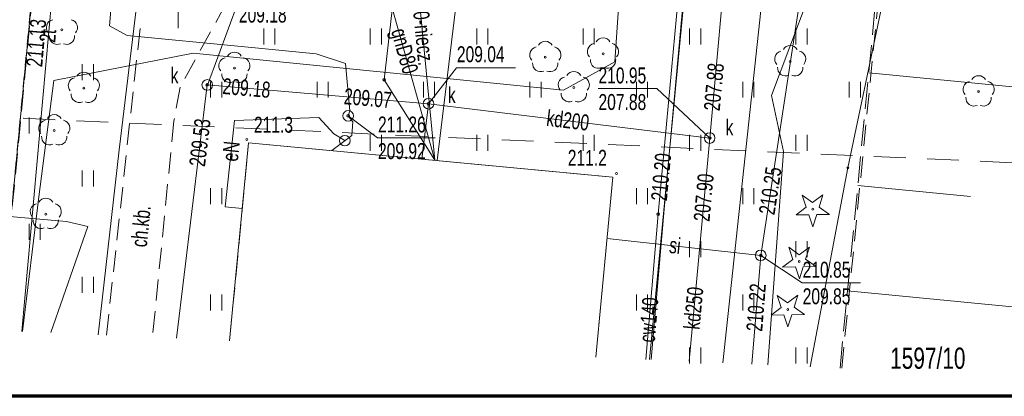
# Model space of a CAD drawing. Header units: millimetres. Extents: x 6874 to 479855, y -393105 to -20937.
# Tile 2 of 42: x 70166 to 116417, y -392941 to -375233. Entities that reach past the tile are written whole.
import ezdxf

# ---------------------------------------------------------------- set-up
doc = ezdxf.new("R2010")
doc.units = ezdxf.units.MM
doc.header["$MEASUREMENT"] = 0
for name, pattern in [('2_OTKC', [1500, 1000, -500]), ('2_OTRKG', [1750, 1250, -500]), ('2_OTZI', [1500, 1000, -500]), ('2_OTZT', [1500, 1000, -500]), ('4', [2500, 1500, -1000]), ('EGUG', [1000, 500, -500])]:
    doc.linetypes.add(name, pattern=pattern)
doc.layers.add('Nowe_2D - Ogólne_Nr_pióra__21', color=7, linetype='Continuous', lineweight=70)
doc.layers.add('Nowe_Rysunki i obrazki_Nr_pióra__1', color=7, linetype='Continuous', lineweight=13)
doc.styles.add('STYL_AUTOMATYCZNY_1', font='arial.ttf', dxfattribs={"width": 0.7})

msp = doc.modelspace()

# ---------------------------------------------------------------- linework, layer by layer
at = {"layer": 'Nowe_2D - Ogólne_Nr_pióra__21', "color": 7, "linetype": 'Continuous', "lineweight": 70}
msp.add_lwpolyline([(140111, -392941), (46913, -392941), (46913, -269772), (140111, -269772)], close=True, dxfattribs=at)
at = {"layer": 'Nowe_Rysunki i obrazki_Nr_pióra__1', "color": 7, "linetype": 'Continuous', "lineweight": 13}
for p, q in [((103198, -391367), (109041, -337103)), ((104974, -386313), (110705, -348799)), ((105009, -354156), (102577, -380797)), ((72191, -358976), (69231, -389839)), ((72894, -360538), (70266, -389886)), ((102724, -360320), (99744, -391212)), ((89778, -381854), (92238, -361483)), ((113161, -362616), (109071, -382196)), ((72478, -365184), (70266, -389886)), ((88281, -369376), (87281, -378056)), ((88451, -369206), (89666, -381844)), ((98608, -370134), (98128, -377211)), ((77611, -375626), (77611, -370626)), ((77611, -375626), (77611, -370626)), ((74391, -375516), (74761, -371136)), ((74391, -375516), (74761, -371136)), ((101542, -372068), (100442, -384137)), ((105477, -378796), (107988, -372159)), ((100151, -384379), (101266, -372396)), ((75830, -373069), (74839, -381348)), ((78981, -378306), (80441, -374366)), ((89666, -381844), (87671, -374736)), ((75221, -375976), (74391, -375516)), ((75221, -375976), (74391, -375516)), ((80741, -376516), (75221, -375976)), ((80741, -376516), (75221, -375976)), ((81632, -376399), (81632, -375649)), ((82157, -376399), (82157, -375649)), ((86632, -376399), (86632, -375649)), ((87157, -376399), (87157, -375649)), ((91632, -376399), (91632, -375649)), ((92157, -376399), (92157, -375649)), ((96632, -376399), (96632, -375649)), ((97157, -376399), (97157, -375649)), ((101632, -376399), (101632, -375649)), ((102157, -376399), (102157, -375649)), ((106632, -376399), (106632, -375649)), ((107157, -376399), (107157, -375649)), ((78313, -376813), (71774, -378096)), ((95711, -378546), (78313, -376813)), ((84091, -376836), (80741, -376516)), ((84091, -376836), (80741, -376516)), ((85471, -377296), (84091, -376836)), ((85471, -377296), (84091, -376836)), ((73104, -378080), (73104, -377330)), ((73629, -378080), (73629, -377330)), ((85681, -379516), (85471, -377296)), ((85681, -379516), (85471, -377296)), ((98128, -377211), (95711, -378546)), ((89371, -379186), (90681, -377501)), ((90681, -377501), (93449, -377501)), ((110048, -377730), (121357, -378827)), ((71774, -378096), (71064, -383563)), ((78979, -378303), (77526, -390212)), ((89371, -379185), (78979, -378303)), ((79132, -378899), (79132, -378149)), ((79657, -378899), (79657, -378149)), ((84132, -378899), (84132, -378149)), ((84657, -378899), (84657, -378149)), ((87281, -378056), (89666, -381844)), ((89132, -378899), (89132, -378149)), ((89657, -378899), (89657, -378149)), ((94132, -378899), (94132, -378149)), ((94657, -378899), (94657, -378149)), ((99132, -378899), (99132, -378149)), ((99657, -378899), (99657, -378149)), ((104132, -378899), (104132, -378149)), ((104657, -378899), (104657, -378149)), ((109132, -378899), (109132, -378149)), ((109657, -378899), (109657, -378149)), ((97332, -378476), (100101, -378476)), ((102581, -380796), (100101, -378476)), ((89062, -381787), (89371, -379185)), ((102577, -380797), (89371, -379185)), ((106046, -381435), (105477, -378796)), ((85596, -379756), (85681, -379516)), ((85596, -379756), (85681, -379516)), ((70604, -380580), (70604, -379830)), ((71129, -380580), (71129, -379830)), ((80261, -379976), (79821, -384036)), ((84221, -379836), (80261, -379976)), ((84921, -380596), (84221, -379836)), ((85811, -380036), (85596, -379756)), ((85811, -380036), (85596, -379756)), ((85596, -379756), (86975, -380784)), ((85761, -380676), (85811, -380036)), ((85761, -380676), (85811, -380036)), ((85441, -380921), (84921, -380596)), ((80029, -390325), (80909, -381016)), ((80909, -381016), (98028, -382634)), ((84832, -381387), (85761, -380676)), ((84832, -381387), (85761, -380676)), ((86632, -381399), (86632, -380649)), ((86975, -380784), (89689, -380784)), ((87157, -381399), (87157, -380649)), ((91632, -381399), (91632, -380649)), ((92157, -381399), (92157, -380649)), ((96632, -381399), (96632, -380649)), ((97157, -381399), (97157, -380649)), ((101606, -391295), (102577, -380797)), ((101632, -381399), (101632, -380649)), ((102157, -381399), (102157, -380649)), ((106632, -381399), (106632, -380649)), ((107157, -381399), (107157, -380649)), ((74839, -381348), (73944, -389228)), ((105309, -391462), (106046, -381435)), ((73104, -383080), (73104, -382330)), ((73629, -383080), (73629, -382330)), ((109071, -382196), (107298, -391551)), ((98028, -382634), (97228, -391098)), ((72364, -384715), (55783, -383302)), ((55783, -383302), (72364, -384715)), ((79132, -383899), (79132, -383149)), ((79657, -383899), (79657, -383149)), ((99132, -383899), (99132, -383149)), ((99657, -383899), (99657, -383149)), ((104132, -383899), (104132, -383149)), ((104657, -383899), (104657, -383149)), ((109534, -383025), (114829, -383539)), ((71064, -383563), (70303, -389888)), ((107116, -384053), (106923, -383485)), ((106923, -383485), (107413, -383831)), ((107413, -383831), (107894, -383473)), ((107894, -383473), (107716, -384046)), ((79821, -384036), (80616, -384114)), ((100442, -384137), (99824, -391215)), ((106635, -384412), (107116, -384053)), ((107716, -384046), (108206, -384392)), ((72364, -384715), (73364, -384955)), ((99571, -391204), (100151, -384379)), ((107235, -384404), (106635, -384412)), ((107427, -384973), (107235, -384404)), ((107606, -384400), (107427, -384973)), ((108206, -384392), (107606, -384400)), ((70604, -385580), (70604, -384830)), ((71129, -385580), (71129, -384830)), ((73364, -384955), (71623, -389947)), ((97755, -385521), (104974, -386313)), ((101632, -386399), (101632, -385649)), ((102157, -386399), (102157, -385649)), ((106632, -386399), (106632, -385649)), ((107157, -386399), (107157, -385649)), ((106486, -386505), (106294, -385936)), ((106294, -385936), (106784, -386283)), ((106784, -386283), (107265, -385924)), ((107265, -385924), (107086, -386497)), ((104564, -391428), (104974, -386313)), ((104974, -386313), (106925, -387610)), ((106005, -386863), (106486, -386505)), ((107086, -386497), (107576, -386844)), ((106605, -386856), (106005, -386863)), ((106798, -387424), (106605, -386856)), ((106976, -386851), (106798, -387424)), ((107576, -386844), (106976, -386851)), ((73104, -388080), (73104, -387330)), ((73629, -388080), (73629, -387330)), ((106925, -387610), (109666, -387610)), ((109053, -387984), (118971, -388946)), ((79132, -388899), (79132, -388149)), ((79657, -388899), (79657, -388149)), ((99132, -388899), (99132, -388149)), ((99657, -388899), (99657, -388149)), ((104132, -388899), (104132, -388149)), ((104657, -388899), (104657, -388149)), ((105941, -388762), (105748, -388194)), ((105748, -388194), (106238, -388541)), ((106238, -388541), (106719, -388182)), ((106719, -388182), (106541, -388755)), ((105460, -389121), (105941, -388762)), ((106541, -388755), (107031, -389102)), ((73944, -389228), (73860, -390048)), ((106060, -389114), (105460, -389121)), ((106252, -389682), (106060, -389114)), ((106431, -389109), (106252, -389682)), ((107031, -389102), (106431, -389109)), ((101632, -391399), (101632, -390649)), ((102157, -391399), (102157, -390649)), ((106632, -391399), (106632, -390649)), ((107157, -391399), (107157, -390649))]:
    msp.add_line(p, q, dxfattribs=at)
at = {"layer": 'Nowe_Rysunki i obrazki_Nr_pióra__1', "color": 7, "linetype": 'EGUG', "lineweight": 13}
msp.add_line((72191, -358976), (69231, -389839), dxfattribs=at)
at = {"layer": 'Nowe_Rysunki i obrazki_Nr_pióra__1', "color": 7, "linetype": '2_OTZI', "lineweight": 13}
for p, q in [((72187, -359123), (69266, -389841)), ((74245, -390065), (75867, -375205))]:
    msp.add_line(p, q, dxfattribs=at)
at = {"layer": 'Nowe_Rysunki i obrazki_Nr_pióra__1', "color": 7, "linetype": '2_OTKC', "lineweight": 13}
for p, q in [((72187, -359123), (69266, -389841)), ((81301, -371866), (77701, -378406)), ((74245, -390065), (75867, -375205)), ((77701, -378406), (77414, -379985)), ((77414, -379985), (76401, -390162))]:
    msp.add_line(p, q, dxfattribs=at)
at = {"layer": 'Nowe_Rysunki i obrazki_Nr_pióra__1', "color": 7, "linetype": '2_OTRKG', "lineweight": 13}
msp.add_line((108701, -391614), (111582, -361924), dxfattribs=at)
at = {"layer": 'Nowe_Rysunki i obrazki_Nr_pióra__1', "color": 7, "linetype": '2_OTZT', "lineweight": 13}
for p, q in [((108783, -391618), (111746, -361713)), ((81301, -371866), (77701, -378406)), ((77701, -378406), (77414, -379985)), ((77414, -379985), (76401, -390162)), ((80029, -390325), (80909, -381016)), ((80909, -381016), (98028, -382634)), ((98028, -382634), (97228, -391098))]:
    msp.add_line(p, q, dxfattribs=at)
at = {"layer": 'Nowe_Rysunki i obrazki_Nr_pióra__1', "color": 7, "linetype": '4', "lineweight": 13}
msp.add_line((129271, -382519), (50138, -378961), dxfattribs=at)
at = {"layer": 'Nowe_Rysunki i obrazki_Nr_pióra__1', "color": 7, "linetype": 'Continuous', "lineweight": 13}
for centre, radius in [((72151, -375716), 45), ((97569, -376841), 45), ((94856, -376999), 45), ((106363, -377199), 45), ((80251, -377506), 45), ((78979, -378303), 250), ((78979, -378303), 62.5), ((87281, -378056), 62.5), ((73181, -378446), 45), ((96194, -378416), 45), ((115211, -378616), 45), ((89371, -379185), 250), ((89371, -379185), 62.5), ((85596, -379756), 250), ((85596, -379756), 62.5), ((71791, -380446), 45), ((102577, -380797), 250), ((80831, -380866), 45), ((85441, -380921), 250), ((102577, -380797), 62.5), ((98201, -382466), 45), ((109071, -382196), 45), ((71391, -384376), 45), ((100151, -384379), 62.5), ((107417, -384147), 45), ((104974, -386313), 250), ((104974, -386313), 62.5), ((106788, -386598), 45), ((106242, -388856), 45)]:
    msp.add_circle(centre, radius, dxfattribs=at)
for centre, start, end in [((71794, -375600), 102.1445, 221.86), ((72507, -375600), 318.14, 77.8555), ((71930, -376020), 174.1482, 293.8542), ((72371, -376020), 246.1458, 5.8518), ((94856, -376624), 30.1401, 149.8599), ((97212, -376725), 102.1445, 221.86), ((97569, -376466), 30.1401, 149.8599), ((97925, -376725), 318.14, 77.8555), ((106363, -376824), 30.1401, 149.8599), ((80251, -377131), 30.1401, 149.8599), ((94499, -376883), 102.1445, 221.86), ((95212, -376883), 318.14, 77.8555), ((106006, -377083), 102.1445, 221.86), ((106719, -377083), 318.14, 77.8555), ((79894, -377390), 102.1445, 221.86), ((80607, -377390), 318.14, 77.8555), ((94635, -377303), 174.1482, 293.8542), ((95076, -377303), 246.1458, 5.8518), ((97348, -377145), 174.1482, 293.8542), ((97789, -377145), 246.1458, 5.8518), ((73181, -378071), 30.1401, 149.8599), ((80030, -377810), 174.1482, 293.8542), ((80471, -377810), 246.1458, 5.8518), ((96194, -378041), 30.1401, 149.8599), ((106142, -377503), 174.1482, 293.8542), ((106583, -377503), 246.1458, 5.8518), ((115211, -378241), 30.1401, 149.8599), ((72824, -378330), 102.1445, 221.86), ((73537, -378330), 318.14, 77.8555), ((95837, -378300), 102.1445, 221.86), ((96550, -378300), 318.14, 77.8555), ((114854, -378500), 102.1445, 221.86), ((115567, -378500), 318.14, 77.8555), ((72960, -378750), 174.1482, 293.8542), ((73401, -378750), 246.1458, 5.8518), ((95973, -378720), 174.1482, 293.8542), ((96414, -378720), 246.1458, 5.8518), ((114990, -378920), 174.1482, 293.8542), ((115431, -378920), 246.1458, 5.8518), ((71791, -380071), 30.1401, 149.8599), ((71434, -380330), 102.1445, 221.86), ((72147, -380330), 318.14, 77.8555), ((71570, -380750), 174.1482, 293.8542), ((72011, -380750), 246.1458, 5.8518), ((71391, -384001), 30.1401, 149.8599), ((71034, -384260), 102.1445, 221.86), ((71747, -384260), 318.14, 77.8555), ((71170, -384680), 174.1482, 293.8542), ((71611, -384680), 246.1458, 5.8518)]:
    msp.add_arc(centre, 375, start, end, dxfattribs=at)

# ---------------------------------------------------------------- texts
at = {"layer": 'Nowe_Rysunki i obrazki_Nr_pióra__1', "color": 7, "linetype": 'Continuous', "lineweight": 13, "char_height": 750, "attachment_point": 7, "style": 'STYL_AUTOMATYCZNY_1'}
for s, insert, rotation in [('\\A1;{\\pql;\\fArial|b0|i0|c238|p0;\\W0.700000;gnB80-niecz.}', (88261, -373181), 275.4735), ('\\A1;{\\pql;\\fArial|b0|i0|c238|p0;\\W0.700000;211.13}', (71232, -377478), 85), ('\\A1;{\\pql;\\fArial|b0|i0|c238|p0;\\W0.700000;2t}', (71841, -376334), 84.8831), ('\\A1;{\\pql;\\fArial|b0|i0|c238|p0;\\W0.700000;gnD80}', (87385, -375828), 285.6799), ('\\A1;{\\pql;\\fArial|b0|i0|c238|p0;\\W0.700000;207.88}', (103057, -379548), 84.78), ('\\A1;{\\pql;\\fArial|b0|i0|c238|p0;\\W0.700000;209.18}', (79671, -378733), 355.14), ('\\A1;{\\pql;\\fArial|b0|i0|c238|p0;\\W0.700000;209.07}', (85371, -379213), 355.14), ('\\A1;{\\pql;\\fArial|b0|i0|c238|p0;\\W0.700000;kd200}', (94879, -380227), 353.0443), ('\\A1;{\\pql;\\fArial|b0|i0|c238|p0;\\W0.700000;209.53}', (78877, -382169), 83.04), ('\\A1;{\\pql;\\fArial|b0|i0|c238|p0;\\W0.700000;211.3}', (81169, -380558), 360), ('\\A1;{\\pql;\\fArial|b0|i0|c238|p0;\\W0.700000;eN}', (80417, -381930), 83.8147), ('\\A1;{\\pql;\\fArial|b0|i0|c238|p0;\\W0.700000;211.2}', (95912, -382103), 360), ('\\A1;{\\pql;\\fArial|b0|i0|c238|p0;\\W0.700000;210.20}', (100574, -383783), 84.685), ('\\A1;{\\pql;\\fArial|b0|i0|c238|p0;\\W0.700000;210.25}', (105631, -384442), 81.315), ('\\A1;{\\pql;\\fArial|b0|i0|c238|p0;\\W0.700000;207.90}', (102577, -384748), 84.72), ('\\A1;{\\pql;\\fArial|b0|i0|c238|p0;\\W0.700000;ch.kb.}', (76143, -385955), 84.317), ('\\A1;{\\pql;\\fArial|b0|i0|c238|p0;\\W0.700000;si}', (100645, -386206), 353.744), ('\\A1;{\\pql;\\fArial|b0|i0|c238|p0;\\W0.700000;kd250}', (102110, -389824), 84.7218), ('\\A1;{\\pql;\\fArial|b0|i0|c238|p0;\\W0.700000;210.22}', (105053, -389914), 85.421), ('\\A1;{\\pql;\\fArial|b0|i0|c238|p0;\\W0.700000;cw140}', (100004, -390433), 85.148)]:
    msp.add_mtext(s, dxfattribs=dict(at, insert=insert, rotation=rotation))
at = {"layer": 'Nowe_Rysunki i obrazki_Nr_pióra__1', "color": 7, "linetype": 'Continuous', "lineweight": 13, "attachment_point": 7, "style": 'STYL_AUTOMATYCZNY_1'}
for s, insert, char_height in [('\\A1;{\\pql;\\fArial|b0|i0|c238|p0;\\W0.700000;209.18}', (80462, -375379), 750), ('\\A1;{\\pql;\\fArial|b0|i0|c238|p0;\\W0.700000;209.04}', (90702, -377242), 750), ('\\A1;{\\pql;\\fArial|b0|i0|c238|p0;\\W0.700000;k}', (77257, -378230), 750), ('\\A1;{\\pql;\\fArial|b0|i0|c238|p0;\\W0.700000;210.95}', (97354, -378239), 750), ('\\A1;{\\pql;\\fArial|b0|i0|c238|p0;\\W0.700000;k}', (90278, -379150), 750), ('\\A1;{\\pql;\\fArial|b0|i0|c238|p0;\\W0.700000;207.88}', (97354, -379489), 750), ('\\A1;{\\pql;\\fArial|b0|i0|c238|p0;\\W0.700000;211.26}', (86996, -380547), 750), ('\\A1;{\\pql;\\fArial|b0|i0|c238|p0;\\W0.700000;k}', (103324, -380674), 750), ('\\A1;{\\pql;\\fArial|b0|i0|c238|p0;\\W0.700000;209.92}', (86996, -381797), 750), ('\\A1;{\\pql;\\fArial|b0|i0|c238|p0;\\W0.700000;210.85}', (106946, -387373), 750), ('\\A1;{\\pql;\\fArial|b0|i0|c238|p0;\\W0.700000;209.85}', (106946, -388623), 750), ('\\A1;{\\pql;\\fArial|b0|i0|c238|p0;\\W0.700000;1597/10}', (111057, -391663), 1000)]:
    msp.add_mtext(s, dxfattribs=dict(at, insert=insert, char_height=char_height))

doc.saveas('drawing.dxf')
